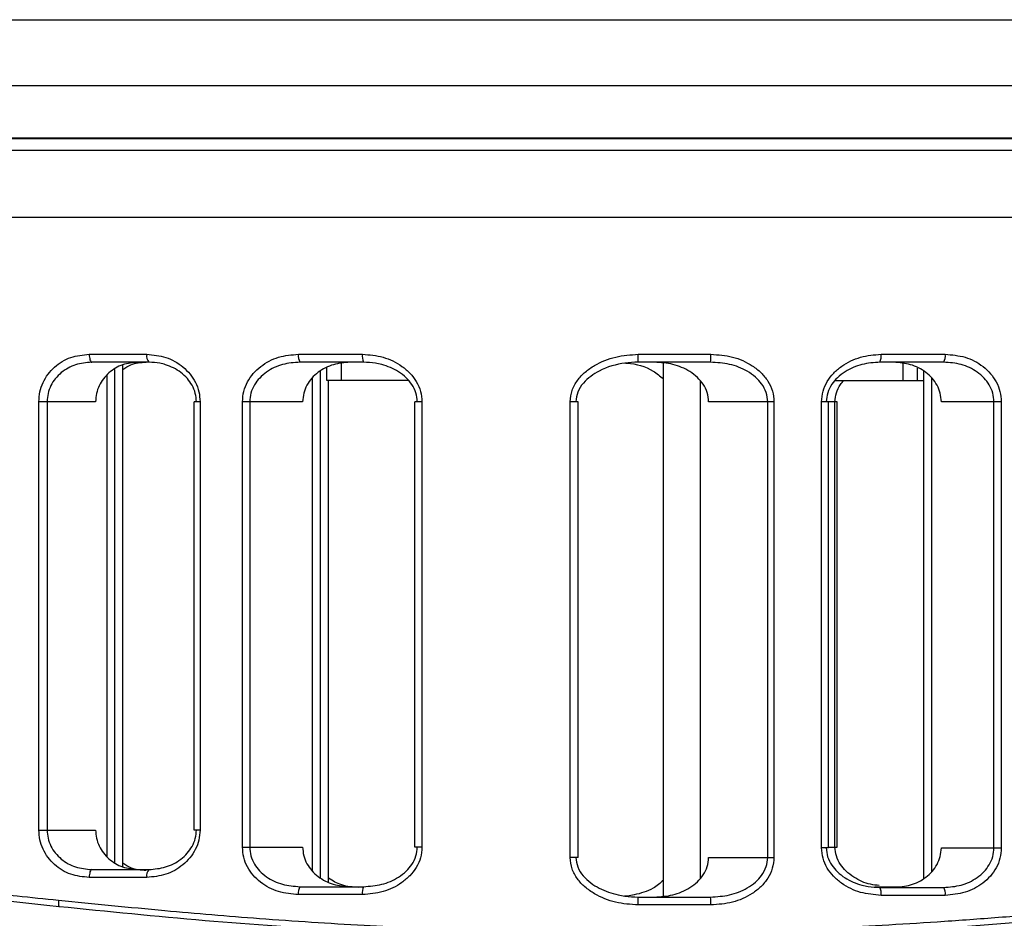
# Model space of a CAD drawing. Header units: millimetres. Extents: x -109 to 247, y -28 to 250.
# Tile 6 of 13: x -31 to 6, y 96 to 130. Entities that reach past the tile are written whole.
import ezdxf

# ---------------------------------------------------------------- set-up
doc = ezdxf.new("R2010")
doc.units = ezdxf.units.MM

msp = doc.modelspace()

# ---------------------------------------------------------------- linework, layer by layer
at = {"color": 7, "linetype": 'Continuous', "lineweight": 25}
for p, q in [((-72.499, 130.457), (56.545, 130.457)), ((-72.499, 127.957), (56.5, 127.957)), ((-73.974, 125.948), (58.02, 125.948)), ((57.89, 125.965), (-73.845, 125.965)), ((58.39, 125.492), (-74.344, 125.492)), ((-74.477, 122.957), (58.522, 122.957)), ((-28.348, 117.757), (-26.164, 117.757)), ((-20.412, 117.757), (-17.982, 117.757)), ((-7.52, 117.757), (-4.761, 117.757)), ((1.698, 117.757), (4.13, 117.757)), ((-26.082, 117.457), (-28.256, 117.457)), ((-27.074, 98.301), (-27.074, 117.357)), ((-17.937, 117.457), (-20.356, 117.457)), ((-18.793, 117.457), (-18.793, 116.757)), ((-4.776, 117.457), (-7.522, 117.457)), ((-6.561, 97.155), (-6.561, 117.457)), ((4.075, 117.457), (1.654, 117.457)), ((2.528, 116.757), (2.528, 117.415)), ((-27.667, 98.678), (-27.667, 116.979)), ((-27.373, 98.473), (-27.373, 117.185)), ((-19.579, 97.893), (-19.579, 117.114)), ((-19.335, 116.757), (-19.335, 117.237)), ((3.077, 116.757), (3.077, 117.23)), ((3.314, 97.867), (3.314, 117.11)), ((-19.873, 98.13), (-19.873, 116.876)), ((-16.231, 116.757), (-19.335, 116.757)), ((-19.269, 97.736), (-19.269, 116.757)), ((-5.163, 116.747), (-5.163, 97.866)), ((-0.053, 116.757), (3.314, 116.757)), ((3.605, 116.874), (3.605, 98.104)), ((-30.26, 99.7), (-30.26, 115.957)), ((-28.106, 115.957), (-30.26, 115.957)), ((-29.948, 115.957), (-29.948, 99.7)), ((-24.144, 115.957), (-24.371, 115.957)), ((-24.371, 99.7), (-24.371, 115.957)), ((-24.144, 115.957), (-24.144, 99.7)), ((-22.534, 99.049), (-22.534, 115.957)), ((-20.252, 115.957), (-22.534, 115.957)), ((-22.257, 115.957), (-22.257, 99.049)), ((-15.724, 115.957), (-15.99, 115.957)), ((-15.99, 99.049), (-15.99, 115.957)), ((-15.724, 115.957), (-15.724, 99.049)), ((-10.103, 98.655), (-10.103, 115.957)), ((-9.793, 115.957), (-10.103, 115.957)), ((-9.793, 98.655), (-9.793, 115.957)), ((-2.369, 115.957), (-4.848, 115.957)), ((-2.607, 98.655), (-2.607, 115.957)), ((-2.369, 115.957), (-2.369, 98.655)), ((-0.562, 99.02), (-0.562, 115.957)), ((0.035, 115.957), (-0.562, 115.957)), ((-0.295, 99.02), (-0.295, 115.957)), ((-0.054, 99.049), (-0.054, 115.957)), ((0.035, 99.049), (0.035, 115.957)), ((6.254, 115.957), (3.982, 115.957)), ((5.977, 99.02), (5.977, 115.957)), ((6.254, 115.957), (6.254, 99.02)), ((-30.26, 99.7), (-28.106, 99.7)), ((-24.144, 99.7), (-24.371, 99.7)), ((-22.534, 99.049), (-20.252, 99.049)), ((-15.724, 99.049), (-15.99, 99.049)), ((-0.295, 99.02), (-0.562, 99.02)), ((-0.295, 99.049), (0.035, 99.049)), ((3.982, 99.02), (6.254, 99.02)), ((-9.793, 98.655), (-10.103, 98.655)), ((-4.848, 98.655), (-2.369, 98.655)), ((-26.164, 97.9), (-28.348, 97.9)), ((-28.256, 98.2), (-26.082, 98.2)), ((-20.356, 97.549), (-17.937, 97.549)), ((1.46, 97.549), (2.497, 97.549)), ((1.654, 97.52), (4.075, 97.52)), ((-17.982, 97.249), (-20.412, 97.249)), ((-7.522, 97.155), (-4.776, 97.155)), ((4.13, 97.22), (1.698, 97.22)), ((-4.761, 96.855), (-7.52, 96.855))]:
    msp.add_line(p, q, dxfattribs=at)
at = {"color": 7, "linetype": 'Continuous', "lineweight": 25, "flags": 128}
for points in [[(-28.348, 117.757), (-28.346, 117.699), (-28.341, 117.643), (-28.332, 117.591), (-28.321, 117.545), (-28.307, 117.508), (-28.291, 117.48), (-28.274, 117.463), (-28.256, 117.457)], [(-28.256, 98.2), (-28.274, 98.194), (-28.291, 98.177), (-28.307, 98.149), (-28.321, 98.112), (-28.332, 98.066), (-28.341, 98.015), (-28.346, 97.958), (-28.348, 97.9)]]:
    msp.add_lwpolyline(points, dxfattribs=at)
at = {"color": 7, "linetype": 'Continuous', "lineweight": 25}
for centre, radius, start, end in [((-25.828, 117.688), 0.343, 168.3236, 222.2676), ((-19.969, 117.685), 0.449, 170.7242, 210.4592), ((-17.45, 117.684), 0.537, 172.16, 204.9521), ((-18.421, 117.682), 10.901, 358.8173, 0.3942), ((-6.323, 117.683), 1.564, 351.7195, 2.743), ((1.149, 117.684), 0.553, 335.8175, 7.6269), ((3.677, 117.685), 0.459, 330.2665, 9.0963), ((-25.828, 97.969), 0.343, 137.7324, 191.6764), ((-19.969, 97.321), 0.449, 149.5408, 189.2758), ((-17.45, 97.322), 0.537, 155.0479, 187.84), ((1.149, 97.294), 0.553, 352.3731, 24.1825), ((3.677, 97.293), 0.459, 350.9037, 29.7335), ((-18.421, 96.93), 10.901, 359.6058, 1.1827), ((-6.323, 96.93), 1.564, 357.257, 8.2805), ((-28.934, 96.959), 0.587, 172.4217, 197.0903)]:
    msp.add_arc(centre, radius, start, end, dxfattribs=at)
for points, knots in [([(-30.26, 115.957), (-30.252, 116.083), (-30.236, 116.335), (-30.11, 116.689), (-29.921, 117.008), (-29.589, 117.365), (-29.061, 117.687), (-28.586, 117.734), (-28.348, 117.757)], [0, 0, 0, 0, 0.126121, 0.250999, 0.374834, 0.50134, 0.750429, 1, 1, 1, 1]), ([(-26.164, 117.757), (-25.919, 117.734), (-25.429, 117.687), (-24.873, 117.37), (-24.517, 117.017), (-24.31, 116.696), (-24.17, 116.339), (-24.152, 116.084), (-24.144, 115.957)], [0, 0, 0, 0, 0.249503, 0.499172, 0.626348, 0.749618, 0.875836, 1, 1, 1, 1]), ([(-22.534, 115.957), (-22.524, 116.089), (-22.505, 116.35), (-22.355, 116.715), (-22.134, 117.036), (-21.757, 117.388), (-21.176, 117.693), (-20.667, 117.736), (-20.412, 117.757)], [0, 0, 0, 0, 0.126121, 0.250748, 0.376161, 0.501737, 0.75126, 1, 1, 1, 1]), ([(-17.982, 117.757), (-17.718, 117.736), (-17.189, 117.692), (-16.576, 117.392), (-16.169, 117.046), (-15.926, 116.724), (-15.756, 116.357), (-15.735, 116.089), (-15.724, 115.957)], [0, 0, 0, 0, 0.249605, 0.49931, 0.627776, 0.749988, 0.876853, 1, 1, 1, 1]), ([(-10.103, 115.957), (-10.087, 116.103), (-10.057, 116.393), (-9.835, 116.778), (-9.537, 117.094), (-9.062, 117.425), (-8.382, 117.698), (-7.807, 117.738), (-7.52, 117.757)], [0, 0, 0, 0, 0.1257264, 0.2510607, 0.3761919, 0.5016744, 0.7512456, 1, 1, 1, 1]), ([(-4.761, 117.757), (-4.485, 117.738), (-3.934, 117.698), (-3.287, 117.412), (-2.852, 117.071), (-2.589, 116.746), (-2.404, 116.371), (-2.38, 116.094), (-2.369, 115.957)], [0, 0, 0, 0, 0.250139, 0.499169, 0.627957, 0.749629, 0.876874, 1, 1, 1, 1]), ([(-0.562, 115.957), (-0.55, 116.092), (-0.528, 116.361), (-0.356, 116.732), (-0.111, 117.051), (0.296, 117.395), (0.906, 117.692), (1.434, 117.736), (1.698, 117.757)], [0, 0, 0, 0, 0.1259147, 0.2510993, 0.3764291, 0.5020214, 0.7507218, 1, 1, 1, 1]), ([(4.13, 117.757), (4.385, 117.736), (4.896, 117.692), (5.479, 117.385), (5.857, 117.033), (6.077, 116.71), (6.226, 116.347), (6.245, 116.087), (6.254, 115.957)], [0, 0, 0, 0, 0.2491836, 0.4990812, 0.6265788, 0.7496358, 0.8759137, 1, 1, 1, 1]), ([(-28.256, 117.457), (-28.463, 117.439), (-28.876, 117.401), (-29.344, 117.139), (-29.64, 116.843), (-29.813, 116.574), (-29.926, 116.276), (-29.941, 116.063), (-29.948, 115.957)], [0, 0, 0, 0, 0.249648, 0.498778, 0.628148, 0.749065, 0.87614, 1, 1, 1, 1]), ([(-26.493, 117.457), (-26.693, 117.438), (-27.092, 117.399), (-27.538, 117.131), (-27.818, 116.835), (-27.979, 116.568), (-28.086, 116.272), (-28.099, 116.062), (-28.106, 115.957)], [0, 0, 0, 0, 0.249556, 0.498594, 0.625149, 0.748927, 0.875095, 1, 1, 1, 1]), ([(-27.074, 117.18), (-26.977, 117.246), (-26.71, 117.425), (-26.389, 117.445), (-26.185, 117.457)], [0, 0, 0, 0, 0.364215, 1, 1, 1, 1]), ([(-24.282, 115.957), (-24.291, 116.064), (-24.307, 116.282), (-24.435, 116.582), (-24.625, 116.851), (-24.946, 117.145), (-25.316, 117.329), (-25.731, 117.438), (-25.945, 117.45), (-26.082, 117.457)], [0, 0, 0, 0, 0.122416, 0.249984, 0.368924, 0.500216, 0.749856, 0.839977, 1, 1, 1, 1]), ([(-20.356, 117.457), (-20.578, 117.44), (-21.023, 117.406), (-21.543, 117.161), (-21.884, 116.872), (-22.09, 116.601), (-22.229, 116.294), (-22.248, 116.068), (-22.257, 115.957)], [0, 0, 0, 0, 0.248696, 0.498016, 0.628987, 0.748653, 0.876827, 1, 1, 1, 1]), ([(-18.452, 117.457), (-18.666, 117.44), (-19.096, 117.404), (-19.589, 117.151), (-19.911, 116.859), (-20.098, 116.591), (-20.227, 116.287), (-20.243, 116.068), (-20.252, 115.957)], [0, 0, 0, 0, 0.248878, 0.498361, 0.626263, 0.749342, 0.873893, 1, 1, 1, 1]), ([(-15.901, 115.957), (-15.912, 116.07), (-15.933, 116.302), (-16.093, 116.612), (-16.321, 116.881), (-16.692, 117.167), (-17.103, 117.338), (-17.556, 117.439), (-17.788, 117.45), (-17.937, 117.457)], [0, 0, 0, 0, 0.1208789, 0.2495322, 0.367036, 0.5000968, 0.7498018, 0.8396433, 1, 1, 1, 1]), ([(-7.522, 117.457), (-7.688, 117.45), (-8.195, 117.428), (-8.94, 117.206), (-9.545, 116.775), (-9.835, 116.337), (-9.866, 116.079), (-9.881, 115.957)], [0, 0, 0, 0, 0.163641, 0.4992, 0.748894, 0.881038, 1, 1, 1, 1]), ([(-8.04, 117.43), (-8.005, 117.427), (-7.63, 117.403), (-7.078, 117.256), (-6.689, 116.926), (-6.561, 116.818)], [0, 0, 0, 0, 0.0643763, 0.6930646, 1, 1, 1, 1]), ([(-4.848, 115.957), (-4.859, 116.074), (-4.881, 116.309), (-5.042, 116.624), (-5.27, 116.893), (-5.645, 117.175), (-6.196, 117.409), (-6.663, 117.441), (-6.897, 117.457)], [0, 0, 0, 0, 0.124935, 0.250312, 0.371666, 0.500911, 0.749921, 1, 1, 1, 1]), ([(-2.607, 115.957), (-2.618, 116.075), (-2.643, 116.317), (-2.82, 116.636), (-3.07, 116.907), (-3.469, 117.186), (-4.05, 117.411), (-4.533, 117.442), (-4.776, 117.457)], [0, 0, 0, 0, 0.120939, 0.250002, 0.367769, 0.500513, 0.749732, 1, 1, 1, 1]), ([(1.654, 117.457), (1.423, 117.44), (0.96, 117.406), (0.412, 117.168), (0.042, 116.885), (-0.188, 116.616), (-0.35, 116.305), (-0.372, 116.071), (-0.383, 115.957)], [0, 0, 0, 0, 0.249151, 0.497792, 0.630756, 0.748206, 0.878076, 1, 1, 1, 1]), ([(3.982, 115.957), (3.973, 116.066), (3.957, 116.285), (3.829, 116.589), (3.642, 116.857), (3.32, 117.15), (2.827, 117.404), (2.395, 117.439), (2.18, 117.457)], [0, 0, 0, 0, 0.124842, 0.250133, 0.372941, 0.50061, 0.750384, 1, 1, 1, 1]), ([(5.977, 115.957), (5.968, 116.067), (5.95, 116.292), (5.811, 116.599), (5.607, 116.869), (5.265, 117.16), (4.744, 117.406), (4.298, 117.44), (4.075, 117.457)], [0, 0, 0, 0, 0.122569, 0.250086, 0.369694, 0.500615, 0.750611, 1, 1, 1, 1]), ([(-0.054, 115.957), (-0.043, 116.07), (-0.02, 116.301), (0.112, 116.575), (0.234, 116.71), (0.276, 116.757)], [0, 0, 0, 0, 0.38062, 0.785719, 1, 1, 1, 1]), ([(-28.348, 97.9), (-28.586, 97.923), (-29.062, 97.97), (-29.59, 98.293), (-29.922, 98.65), (-30.111, 98.971), (-30.237, 99.325), (-30.253, 99.575), (-30.26, 99.7)], [0, 0, 0, 0, 0.249839, 0.499255, 0.625715, 0.749561, 0.875362, 1, 1, 1, 1]), ([(-29.948, 99.7), (-29.941, 99.595), (-29.926, 99.382), (-29.813, 99.084), (-29.641, 98.816), (-29.345, 98.519), (-28.877, 98.256), (-28.463, 98.219), (-28.256, 98.2)], [0, 0, 0, 0, 0.123537, 0.250283, 0.371164, 0.500521, 0.750041, 1, 1, 1, 1]), ([(-28.106, 99.7), (-28.099, 99.596), (-28.086, 99.386), (-27.979, 99.09), (-27.818, 98.823), (-27.538, 98.526), (-27.093, 98.258), (-26.693, 98.219), (-26.493, 98.2)], [0, 0, 0, 0, 0.12458, 0.250452, 0.375517, 0.500754, 0.750235, 1, 1, 1, 1]), ([(-24.144, 99.7), (-24.153, 99.572), (-24.171, 99.316), (-24.312, 98.956), (-24.521, 98.637), (-24.878, 98.284), (-25.431, 97.969), (-25.92, 97.923), (-26.164, 97.9)], [0, 0, 0, 0, 0.125926, 0.25124, 0.376573, 0.502339, 0.75153, 1, 1, 1, 1]), ([(-26.082, 98.2), (-25.869, 98.218), (-25.442, 98.256), (-24.948, 98.512), (-24.627, 98.804), (-24.436, 99.073), (-24.307, 99.373), (-24.291, 99.593), (-24.282, 99.7)], [0, 0, 0, 0, 0.248677, 0.497966, 0.629635, 0.748908, 0.87705, 1, 1, 1, 1]), ([(-20.412, 97.249), (-20.667, 97.27), (-21.178, 97.314), (-21.76, 97.621), (-22.138, 97.973), (-22.357, 98.296), (-22.506, 98.659), (-22.525, 98.919), (-22.534, 99.049)], [0, 0, 0, 0, 0.249184, 0.499081, 0.626578, 0.749636, 0.875913, 1, 1, 1, 1]), ([(-22.257, 99.049), (-22.248, 98.939), (-22.23, 98.714), (-22.091, 98.407), (-21.887, 98.137), (-21.545, 97.846), (-21.025, 97.6), (-20.579, 97.566), (-20.356, 97.549)], [0, 0, 0, 0, 0.12257, 0.2500866, 0.369695, 0.5006152, 0.750611, 1, 1, 1, 1]), ([(-20.252, 99.049), (-20.243, 98.94), (-20.227, 98.721), (-20.099, 98.417), (-19.912, 98.149), (-19.591, 97.856), (-19.098, 97.602), (-18.667, 97.567), (-18.452, 97.549)], [0, 0, 0, 0, 0.124842, 0.250133, 0.372942, 0.50061, 0.750384, 1, 1, 1, 1]), ([(-15.724, 99.049), (-15.736, 98.914), (-15.758, 98.645), (-15.93, 98.274), (-16.175, 97.955), (-16.582, 97.611), (-17.191, 97.314), (-17.718, 97.27), (-17.982, 97.249)], [0, 0, 0, 0, 0.1259147, 0.2510993, 0.3764291, 0.5020215, 0.7507223, 1, 1, 1, 1]), ([(-17.937, 97.549), (-17.706, 97.566), (-17.244, 97.6), (-16.696, 97.838), (-16.326, 98.121), (-16.095, 98.39), (-15.934, 98.701), (-15.912, 98.935), (-15.901, 99.049)], [0, 0, 0, 0, 0.24915, 0.497792, 0.630755, 0.748206, 0.878075, 1, 1, 1, 1]), ([(1.698, 97.22), (1.433, 97.242), (0.904, 97.285), (0.291, 97.586), (-0.117, 97.931), (-0.36, 98.254), (-0.53, 98.621), (-0.551, 98.888), (-0.562, 99.02)], [0, 0, 0, 0, 0.249605, 0.49931, 0.627777, 0.749989, 0.876854, 1, 1, 1, 1]), ([(-0.383, 99.02), (-0.372, 98.908), (-0.351, 98.675), (-0.191, 98.366), (0.038, 98.096), (0.408, 97.811), (0.82, 97.639), (1.273, 97.538), (1.505, 97.527), (1.654, 97.52)], [0, 0, 0, 0, 0.120878, 0.249532, 0.367035, 0.500097, 0.749802, 0.839642, 1, 1, 1, 1]), ([(1.629, 97.595), (1.517, 97.605), (1.175, 97.637), (0.741, 97.84), (0.371, 98.12), (0.141, 98.39), (-0.021, 98.701), (-0.043, 98.935), (-0.054, 99.049)], [0, 0, 0, 0, 0.13858, 0.423836, 0.57638, 0.711126, 0.86012, 1, 1, 1, 1]), ([(2.18, 97.52), (2.395, 97.538), (2.825, 97.574), (3.318, 97.827), (3.64, 98.119), (3.828, 98.387), (3.957, 98.691), (3.973, 98.91), (3.982, 99.02)], [0, 0, 0, 0, 0.2488787, 0.4983617, 0.6262637, 0.7493426, 0.8738935, 1, 1, 1, 1]), ([(4.075, 97.52), (4.298, 97.537), (4.742, 97.571), (5.262, 97.816), (5.604, 98.106), (5.81, 98.376), (5.95, 98.684), (5.968, 98.91), (5.977, 99.02)], [0, 0, 0, 0, 0.248697, 0.498017, 0.628988, 0.748653, 0.876828, 1, 1, 1, 1]), ([(6.254, 99.02), (6.244, 98.889), (6.225, 98.628), (6.075, 98.262), (5.853, 97.942), (5.476, 97.59), (4.895, 97.285), (4.385, 97.242), (4.13, 97.22)], [0, 0, 0, 0, 0.126121, 0.250747, 0.376161, 0.501737, 0.751259, 1, 1, 1, 1]), ([(-74.477, 92.897), (-74.463, 92.906), (-74.434, 92.925), (-74.162, 93.073), (-73.733, 93.304), (-73.134, 93.629), (-72.354, 94.036), (-71.393, 94.515), (-70.323, 95.02), (-69.054, 95.581), (-67.565, 96.179), (-65.827, 96.792), (-64.052, 97.331), (-61.829, 97.897), (-59.046, 98.42), (-55.594, 98.8), (-51.881, 98.933), (-48.461, 98.856), (-45.472, 98.673), (-43.065, 98.475), (-40.608, 98.236), (-38.302, 97.992), (-35.954, 97.734), (-33.607, 97.474), (-31.395, 97.233), (-30.04, 97.091), (-29.516, 97.036)], [0, 0, 0, 0, 0.041686, 0.083311, 0.124909, 0.164104, 0.205794, 0.249995, 0.290027, 0.325031, 0.375115, 0.419917, 0.459828, 0.500454, 0.564826, 0.624904, 0.686319, 0.749383, 0.783568, 0.819024, 0.853219, 0.886853, 0.913772, 0.947949, 0.97985, 1, 1, 1, 1]), ([(-29.495, 96.787), (-31.932, 97.054), (-36.797, 97.586), (-43.629, 98.337), (-49.991, 98.738), (-55.76, 98.617), (-60.851, 97.932), (-65.195, 96.806), (-68.76, 95.479), (-71.497, 94.211), (-73.241, 93.293), (-74.114, 92.813), (-74.443, 92.635), (-74.356, 92.679), (-74.348, 92.683)], [0, 0, 0, 0, 0.094814, 0.189216, 0.284086, 0.377837, 0.471646, 0.566561, 0.661013, 0.755872, 0.850719, 0.92146, 0.992581, 1, 1, 1, 1]), ([(-29.516, 97.036), (-28.177, 96.903), (-25.667, 96.652), (-21.791, 96.327), (-17.993, 96.076), (-14.057, 95.895), (-10.125, 95.803), (-6.165, 95.803), (-2.209, 95.896), (1.116, 96.048), (3.866, 96.218), (6.05, 96.376), (8.263, 96.557), (10.478, 96.759), (12.587, 96.967), (14.752, 97.192), (17.022, 97.438), (19.19, 97.677), (21.256, 97.906), (23.142, 98.108), (25.106, 98.309), (27.029, 98.49), (28.911, 98.645), (31.606, 98.824), (34.97, 98.936), (38.865, 98.836), (41.669, 98.563), (43.601, 98.271), (44.798, 98.056), (45.995, 97.805), (47.134, 97.531), (48.233, 97.234), (49.229, 96.936), (50.218, 96.613), (51.193, 96.27), (52.176, 95.896), (53.11, 95.515), (53.96, 95.148), (54.738, 94.796), (55.443, 94.462), (56.081, 94.151), (56.904, 93.736), (57.735, 93.302), (58.39, 92.958), (58.478, 92.918), (58.522, 92.897)], [0, 0, 0, 0, 0.033431, 0.062654, 0.094571, 0.12495, 0.156508, 0.187779, 0.218588, 0.250249, 0.26704, 0.284644, 0.303063, 0.320966, 0.339146, 0.355486, 0.375408, 0.396954, 0.411564, 0.429679, 0.447243, 0.464841, 0.482803, 0.500292, 0.542476, 0.583585, 0.625099, 0.639783, 0.655096, 0.67104, 0.687617, 0.702672, 0.719062, 0.733288, 0.750343, 0.768676, 0.786621, 0.804882, 0.82228, 0.840053, 0.858055, 0.875666, 0.917717, 0.958396, 1, 1, 1, 1]), ([(-7.52, 96.855), (-7.808, 96.875), (-8.384, 96.915), (-9.069, 97.192), (-9.544, 97.523), (-9.839, 97.842), (-10.057, 98.221), (-10.088, 98.511), (-10.103, 98.655)], [0, 0, 0, 0, 0.250038, 0.499051, 0.629187, 0.74973, 0.875127, 1, 1, 1, 1]), ([(-9.881, 98.655), (-9.866, 98.534), (-9.835, 98.277), (-9.546, 97.839), (-9.014, 97.457), (-8.445, 97.265), (-7.944, 97.172), (-7.689, 97.162), (-7.522, 97.155)], [0, 0, 0, 0, 0.118597, 0.250297, 0.499861, 0.749338, 0.835945, 1, 1, 1, 1]), ([(58.305, 92.729), (58.332, 92.713), (58.422, 92.66), (57.61, 93.086), (55.916, 93.975), (53.303, 95.208), (49.878, 96.541), (45.666, 97.727), (40.701, 98.52), (35.042, 98.759), (28.785, 98.459), (22.031, 97.764), (14.879, 96.942), (7.405, 96.198), (-0.308, 95.656), (-5.524, 95.585), (-8.141, 95.549)], [0, 0, 0, 0, 0.030943, 0.105101, 0.179689, 0.254639, 0.32918, 0.404081, 0.478224, 0.552273, 0.627106, 0.701417, 0.775966, 0.850844, 0.92518, 1, 1, 1, 1]), ([(-6.897, 97.155), (-6.664, 97.171), (-6.197, 97.204), (-5.645, 97.437), (-5.271, 97.719), (-5.043, 97.988), (-4.881, 98.304), (-4.859, 98.538), (-4.848, 98.655)], [0, 0, 0, 0, 0.249636, 0.498872, 0.628155, 0.749596, 0.874662, 1, 1, 1, 1]), ([(-4.776, 97.155), (-4.534, 97.171), (-4.051, 97.201), (-3.47, 97.426), (-3.071, 97.705), (-2.821, 97.976), (-2.643, 98.295), (-2.619, 98.538), (-2.607, 98.655)], [0, 0, 0, 0, 0.2496212, 0.4990392, 0.6318267, 0.7496609, 0.8788993, 1, 1, 1, 1]), ([(-2.369, 98.655), (-2.381, 98.517), (-2.407, 98.24), (-2.592, 97.86), (-2.857, 97.538), (-3.292, 97.197), (-3.936, 96.914), (-4.486, 96.875), (-4.761, 96.855)], [0, 0, 0, 0, 0.125448, 0.250586, 0.375953, 0.501287, 0.750552, 1, 1, 1, 1]), ([(-26.185, 98.161), (-26.389, 98.174), (-26.71, 98.194), (-26.977, 98.373), (-27.074, 98.438)], [0, 0, 0, 0, 0.635334, 1, 1, 1, 1]), ([(-18.135, 97.52), (-18.352, 97.534), (-18.758, 97.561), (-19.107, 97.77), (-19.269, 97.867)], [0, 0, 0, 0, 0.534817, 1, 1, 1, 1]), ([(-6.561, 97.794), (-6.688, 97.685), (-7.009, 97.408), (-7.512, 97.271), (-7.88, 97.192), (-8.004, 97.185), (-8.039, 97.183)], [0, 0, 0, 0, 0.305718, 0.773018, 0.935245, 1, 1, 1, 1]), ([(-8.141, 95.549), (-9.832, 95.563), (-13.308, 95.594), (-18.598, 95.846), (-24.058, 96.243), (-27.657, 96.603), (-29.495, 96.787)], [0, 0, 0, 0, 0.23284, 0.478538, 0.733722, 1, 1, 1, 1])]:
    msp.add_open_spline(points, degree=3, knots=knots, dxfattribs=at)

doc.saveas('drawing.dxf')
